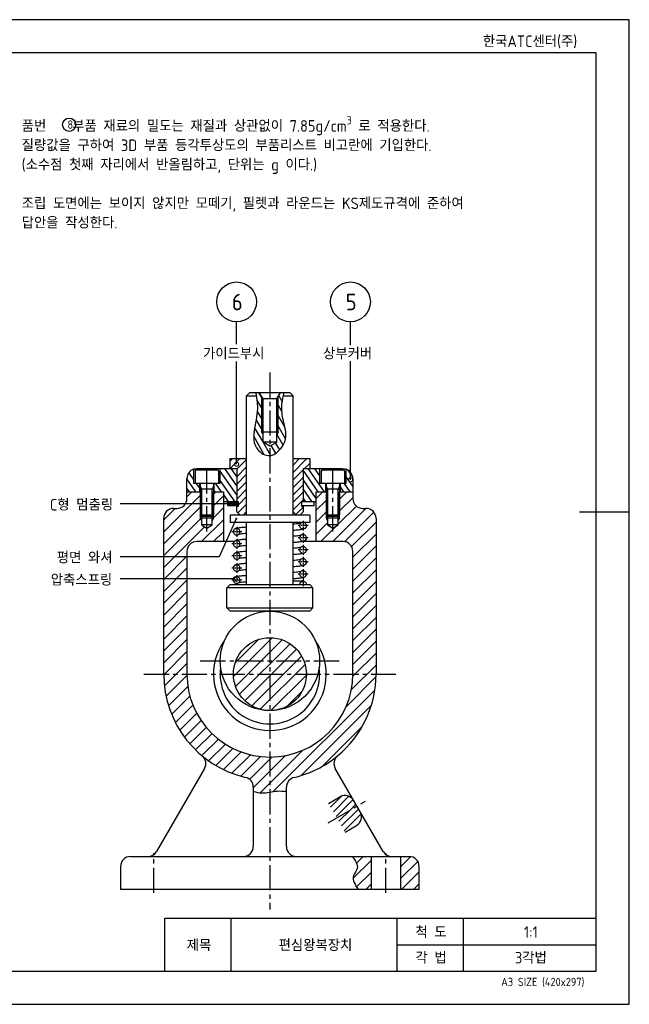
# Model space of a CAD drawing. Header units: millimetres. Extents: x 0 to 420, y 0 to 297.
# Tile 7 of 7: x 236 to 420, y 0 to 297. Entities that reach past the tile are written whole.
import ezdxf
from ezdxf.enums import TextEntityAlignment as Align

# ---------------------------------------------------------------- set-up
doc = ezdxf.new("R2010")
doc.units = ezdxf.units.MM
doc.header["$LTSCALE"] = 0.4
doc.linetypes.add('CENTER2', pattern=[28.575, 19.05, -3.175, 3.175, -3.175])
for name, color, linetype in [('가는선', 1, 'Continuous'), ('문자', 2, 'Continuous'), ('외형선', 3, 'Continuous'), ('윤곽선', 5, 'Continuous'), ('중심선', 1, 'CENTER2')]:
    doc.layers.add(name, color=color, linetype=linetype)
doc.styles.get("Standard").update_dxf_attribs({"font": 'isocp.shx', "bigfont": 'whgtxt.shx'})
doc.dimstyles.new('ISO-25', dxfattribs={"dimtxt": 2.5, "dimasz": 2.5, "dimexe": 1.25, "dimexo": 0.625, "dimtad": 1, "dimdec": 4, "dimtxsty": 'Standard', "dimcen": 2.5, "dimadec": 4, "dimazin": 2, "dimtfac": 1, "dimtdec": 4, "dimtmove": 0, "dimatfit": 3, "dimfxl": 1, "dimarcsym": 0})
pattern_1 = [(45, (0, -7.826), (-1.796051, 1.796051), [])]
pattern_2 = [(125, (0, -7.826), (-1.300404, -0.9105526), [])]

# ---------------------------------------------------------------- blocks, each defined once
blk = doc.blocks.new('_DotSmall')
at = {"color": 0, "linetype": 'ByBlock', "const_width": 0.5}
blk.add_lwpolyline([(-0.0625, 0, 1), (0.0625, 0, 1)], format="xyb", close=True, dxfattribs=at)
blk = doc.blocks.new('*U4')
at = {"layer": '가는선'}
h = blk.add_hatch(dxfattribs=at)
h.set_pattern_fill('ANSI31', color=256, scale=0.5, angle=75)
h.set_pattern_definition([(120, (193.9205, -7.826), (-1.374815, -0.79375), [])])
edge = h.paths.add_edge_path()
edge.add_spline(control_points=[(307.52, 183.59), (307.69, 182.78), (308.19, 179.83), (307.14, 174.72), (306.13, 168.32), (312.08, 163.84), (317.63, 170.04), (315.57, 175.78), (315.08, 180.23), (315.56, 182.72), (315.75, 183.59)], knot_values=[1.011728, 1.011728, 1.011728, 1.011728, 3.465906, 9.989186, 16.802735, 21.048379, 28.222935, 33.862955, 38.823376, 41.471101, 41.471101, 41.471101, 41.471101], degree=3, periodic=0)
edge.add_spline(control_points=[(315.75, 183.59), (315.82, 183.92), (315.9, 184.25), (315.98, 184.59)], knot_values=[41.471101, 41.471101, 41.471101, 41.471101, 42.491652, 42.491652, 42.491652, 42.491652], degree=3, periodic=0)
edge.add_line((315.98, 184.59), (314.88, 184.59))
edge.add_line((314.88, 184.59), (314.16, 183.34))
edge.add_line((314.16, 183.34), (314.16, 172.59))
edge.add_line((314.16, 172.59), (313.73, 171.84))
edge.add_line((313.73, 171.84), (313.73, 169.59))
edge.add_line((313.73, 169.59), (311.66, 168.35))
edge.add_line((311.66, 168.35), (309.59, 169.59))
edge.add_line((309.59, 169.59), (309.59, 171.84))
edge.add_line((309.59, 171.84), (309.16, 172.59))
edge.add_line((309.16, 172.59), (309.16, 183.34))
edge.add_line((309.16, 183.34), (308.44, 184.59))
edge.add_line((308.44, 184.59), (307.31, 184.59))
edge.add_spline(control_points=[(307.31, 184.59), (307.38, 184.25), (307.46, 183.92), (307.52, 183.59)], knot_values=[0, 0, 0, 0, 1.011728, 1.011728, 1.011728, 1.011728], degree=3, periodic=0)
h.paths.add_polyline_path([(314.16, 172.59), (313.73, 172.59), (313.73, 171.84)], flags=17)
h.paths.add_polyline_path([(314.16, 183.34), (313.73, 182.59), (313.73, 172.59), (314.16, 172.59)], flags=17)
h.paths.add_polyline_path([(309.59, 182.59), (309.16, 183.34), (309.16, 172.59), (309.59, 172.59)], flags=17)
h.paths.add_polyline_path([(309.59, 172.59), (309.16, 172.59), (309.59, 171.84)], flags=17)
h = blk.add_hatch(dxfattribs=at)
h.set_pattern_fill('ANSI31', color=256, scale=0.5)
h.set_pattern_definition([(45, (0, -7.826), (-1.122532, 1.122532), [])])
h.paths.add_polyline_path([(304.66, 164.59), (299.66, 164.59), (299.66, 161.59), (301.66, 161.59), (301.66, 151.59), (302.16, 151.59), (302.16, 150.24), (301.66, 150.24), (301.66, 148.59), (302.66, 147.59), (303.66, 147.59), (304.66, 148.59)])
h.paths.add_polyline_path([(321.66, 161.59), (323.66, 161.59), (323.66, 164.59), (318.66, 164.59), (318.66, 148.59), (319.66, 147.59), (320.66, 147.59), (321.66, 148.59), (321.66, 150.24), (321.16, 150.24), (321.16, 151.59), (321.66, 151.59)])
h = blk.add_hatch(dxfattribs=at)
h.set_pattern_fill('ANSI31', color=256, scale=0.5, angle=80)
h.set_pattern_definition(pattern_2)
h.paths.add_polyline_path([(301.66, 161.59), (296.66, 161.59), (296.66, 157.19), (294.91, 157.19), (294.91, 154.59), (297.66, 154.59), (297.66, 151.59), (298.66, 151.59), (301.66, 151.59)])
edge = h.paths.add_edge_path()
edge.add_line((290.41, 157.19), (288.66, 157.19))
edge.add_line((288.66, 157.19), (288.66, 161.42))
edge.add_arc((289.66, 158.59), 3, 109.4712, 180)
edge.add_line((286.66, 158.59), (286.66, 154.59))
edge.add_line((286.66, 154.59), (290.41, 154.59))
edge.add_line((290.41, 154.59), (290.41, 157.19))
h = blk.add_hatch(dxfattribs=at)
h.set_pattern_fill('ANSI31', color=256, scale=0.5, angle=80)
h.set_pattern_definition(pattern_2)
h.paths.add_polyline_path([(328.41, 157.19), (326.66, 157.19), (326.66, 161.59), (321.66, 161.59), (321.66, 151.59), (324.66, 151.59), (325.66, 151.59), (325.66, 154.59), (328.41, 154.59)])
edge = h.paths.add_edge_path()
edge.add_spline(control_points=[(334.66, 161.42), (334.66, 161.42), (334.66, 161.42), (334.63, 161.42), (334.5, 161.47), (334.09, 161.55), (333.81, 161.59), (333.48, 161.59)], knot_values=[-1.155766, -1.155766, -1.155766, -1.155766, -1.138899, -1.138899, -0.985241, -0.985241, -0.832048, -0.832048, -0.832048, -0.832048], degree=3, periodic=0)
edge.add_line((334.66, 161.42), (334.66, 157.19))
edge.add_line((334.66, 157.19), (332.91, 157.19))
edge.add_line((332.91, 157.19), (332.91, 154.59))
edge.add_line((332.91, 154.59), (336.66, 154.59))
edge.add_line((336.66, 154.59), (336.66, 158.59))
edge.add_arc((333.66, 158.59), 3, 360, 430.5236)
h = blk.add_hatch(dxfattribs=at)
h.set_pattern_fill('ANSI31', color=256, scale=0.8)
h.set_pattern_definition(pattern_1)
edge = h.paths.add_edge_path()
edge.add_spline(control_points=[(306.66, 64.16), (307.5, 64.02), (309.96, 63.44), (313.25, 64.55), (315.75, 64.31), (316.66, 64.16)], knot_values=[5.769334, 5.769334, 5.769334, 5.769334, 8.28037, 13.041276, 15.803984, 15.803984, 15.803984, 15.803984], degree=3, periodic=0)
edge.add_line((316.66, 64.16), (316.66, 65.51))
edge.add_arc((319.66, 65.51), 3, 103.213, 180, ccw=False)
edge.add_arc((311.66, 99.59), 32, 283.213, 309.5568)
edge.add_arc((311.66, 99.59), 32, 309.5568, 360)
edge.add_line((343.66, 99.59), (343.66, 146.59))
edge.add_arc((340.66, 146.59), 3, 0, 90)
edge.add_line((340.66, 149.59), (339.66, 149.59))
edge.add_arc((339.66, 152.59), 3, 180, 270, ccw=False)
edge.add_line((336.66, 152.59), (336.66, 154.59))
edge.add_line((336.66, 154.59), (332.66, 154.59))
edge.add_line((332.66, 154.59), (332.66, 147.62))
edge.add_line((332.66, 147.62), (332.66, 146.59))
edge.add_line((332.66, 146.59), (332.28, 145.93))
edge.add_line((332.28, 145.93), (332.28, 144.59))
edge.add_line((332.28, 144.59), (330.66, 143.65))
edge.add_line((330.66, 143.65), (329.04, 144.59))
edge.add_line((329.04, 144.59), (329.04, 145.93))
edge.add_line((329.04, 145.93), (328.66, 146.59))
edge.add_line((328.66, 146.59), (328.66, 154.59))
edge.add_line((328.66, 154.59), (325.66, 154.59))
edge.add_line((325.66, 154.59), (325.66, 139.59))
edge.add_line((325.66, 139.59), (333.66, 139.59))
edge.add_arc((333.66, 136.59), 3, 0, 90, ccw=False)
edge.add_line((336.66, 136.59), (336.66, 99.59))
edge.add_arc((311.66, 99.59), 25, 180, 360, ccw=False)
edge.add_line((286.66, 99.59), (286.66, 136.59))
edge.add_arc((289.66, 136.59), 3, 90, 180, ccw=False)
edge.add_line((289.66, 139.59), (297.66, 139.59))
edge.add_line((297.66, 139.59), (297.66, 154.59))
edge.add_line((297.66, 154.59), (294.66, 154.59))
edge.add_line((294.66, 154.59), (294.66, 147.62))
edge.add_line((294.66, 147.62), (294.66, 146.59))
edge.add_line((294.66, 146.59), (294.28, 145.93))
edge.add_line((294.28, 145.93), (294.28, 144.59))
edge.add_line((294.28, 144.59), (292.66, 143.65))
edge.add_line((292.66, 143.65), (291.04, 144.59))
edge.add_line((291.04, 144.59), (291.04, 145.93))
edge.add_line((291.04, 145.93), (290.66, 146.59))
edge.add_line((290.66, 146.59), (290.66, 154.59))
edge.add_line((290.66, 154.59), (286.66, 154.59))
edge.add_line((286.66, 154.59), (286.66, 152.59))
edge.add_arc((283.66, 152.59), 3, 270, 360, ccw=False)
edge.add_line((283.66, 149.59), (282.66, 149.59))
edge.add_arc((282.66, 146.59), 3, 90, 180)
edge.add_line((279.66, 146.59), (279.66, 99.59))
edge.add_arc((311.66, 99.59), 32, 180, 256.787)
edge.add_arc((303.66, 65.51), 3, 0, 76.787, ccw=False)
edge.add_line((306.66, 65.51), (306.66, 64.16))
h.paths.add_polyline_path([(291.04, 147.24), (290.66, 147.62), (290.66, 146.59), (291.04, 146.59)], flags=17)
h.paths.add_polyline_path([(291.04, 146.59), (290.66, 146.59), (291.04, 145.93)], flags=17)
h.paths.add_polyline_path([(294.66, 146.59), (294.28, 146.59), (294.28, 145.93)], flags=17)
h.paths.add_polyline_path([(294.66, 147.62), (294.28, 147.24), (294.28, 146.59), (294.66, 146.59)], flags=17)
h.paths.add_polyline_path([(329.04, 146.59), (328.66, 146.59), (329.04, 145.93)], flags=17)
h.paths.add_polyline_path([(329.04, 147.24), (328.66, 147.62), (328.66, 146.59), (329.04, 146.59)], flags=17)
h.paths.add_polyline_path([(332.66, 146.59), (332.28, 146.59), (332.28, 145.93)], flags=17)
h.paths.add_polyline_path([(332.66, 147.62), (332.28, 147.24), (332.28, 146.59), (332.66, 146.59)], flags=17)
h = blk.add_hatch(dxfattribs=at)
h.set_pattern_fill('ANSI31', color=256, scale=0.1)
h.paths.add_polyline_path([(302.16, 151.59), (298.96, 151.59), (298.96, 150.97), (299.87, 150.97, -1), (300.18, 150.97, -1), (299.87, 150.97), (298.96, 150.97), (298.96, 150.39), (302.16, 150.39)])
h = blk.add_hatch(dxfattribs=at)
h.set_pattern_fill('ANSI31', color=256, scale=0.8)
h.set_pattern_definition(pattern_1)
h.paths.add_polyline_path([(322.66, 99.59, 1), (300.66, 99.59, 1)])
h = blk.add_hatch(dxfattribs=at)
h.set_pattern_fill('ANSI31', color=256, scale=0.8)
h.set_pattern_definition(pattern_1)
edge = h.paths.add_edge_path()
edge.add_line((342.16, 44.59), (336.57, 44.59))
edge.add_spline(control_points=[(336.57, 44.59), (337.42, 43.36), (338.8, 41.38), (335.99, 38.23), (337.37, 36.02), (338.27, 34.59)], knot_values=[0, 0, 0, 0, 3.878891, 6.305982, 10.72053, 10.72053, 10.72053, 10.72053], degree=3, periodic=0)
edge.add_line((338.27, 34.59), (342.16, 34.59))
edge.add_line((342.16, 34.59), (342.16, 44.59))
h.paths.add_polyline_path([(356.66, 41.59, 0.414214), (353.66, 44.59), (351.16, 44.59), (351.16, 34.59), (356.66, 34.59)])
for p, q in [((301.64, 199.12), (301.64, 205.88)), ((335.95, 198.83), (335.95, 205.88)), ((301.64, 162.92), (301.64, 193.86)), ((335.95, 158.22), (335.95, 193.99)), ((300.02, 150.97), (266.51, 150.97)), ((301.23, 128.31), (266.51, 128.31))]:
    blk.add_line(p, q)
blk.add_circle((251.17, 265.32), 2)
at = {"layer": 'Defpoints'}
blk.add_lwpolyline([(0, 0), (420, 0), (420, 297), (0, 297)], close=True, dxfattribs=at)
at = {"layer": '가는선'}
for p, q in [((309.16, 183.34), (309.16, 172.59)), ((314.16, 172.59), (314.16, 183.34)), ((309.16, 172.59), (309.59, 171.84)), ((314.16, 172.59), (313.73, 171.84)), ((290.66, 156.16), (291.08, 155.44)), ((290.66, 154.59), (290.66, 146.59)), ((291.08, 155.44), (291.08, 147.2)), ((294.66, 156.16), (294.24, 155.44)), ((294.24, 147.2), (294.24, 155.44)), ((294.66, 146.59), (294.66, 154.59)), ((328.66, 156.16), (329.08, 155.44)), ((328.66, 154.59), (328.66, 146.59)), ((329.08, 155.44), (329.08, 147.2)), ((332.66, 156.16), (332.24, 155.44)), ((332.24, 147.2), (332.24, 155.44)), ((332.66, 146.59), (332.66, 154.59)), ((290.66, 146.59), (291.04, 145.93)), ((294.66, 146.59), (294.28, 145.93)), ((328.66, 146.59), (329.04, 145.93)), ((332.66, 146.59), (332.28, 145.93)), ((329.32, 60.62), (332.79, 62.62)), ((334.32, 51.96), (337.79, 53.96)), ((300, 10), (300, 26)), ((350, 10), (350, 26)), ((370, 10), (370, 26)), ((350, 17.99), (410, 17.99))]:
    blk.add_line(p, q, dxfattribs=at)
at = {"layer": '가는선', "linetype": 'Continuous'}
for p, q in [((329.98, 59.48), (333.38, 62.88)), ((330.8, 58.06), (335.51, 62.76)), ((331.62, 56.63), (336.74, 61.75)), ((335.85, 58.61), (337.57, 60.34)), ((332.45, 55.21), (335.85, 58.61)), ((333.27, 53.79), (338.39, 58.91)), ((334.09, 52.36), (339.16, 57.43)), ((338.33, 54.36), (338.49, 54.52))]:
    blk.add_line(p, q, dxfattribs=at)
at = {"layer": '가는선'}
for centre, start, end in [((334.29, 60.02), 30, 120), ((336.29, 56.56), 300, 30)]:
    blk.add_arc(centre, 3, start, end, dxfattribs=at)
for points in [[(307.31, 184.59), (307.88, 181.17), (307.19, 174.68), (307.6, 167.88), (311.13, 165.52), (316.35, 170.43), (315.72, 176.04), (315.31, 180.98), (315.98, 184.59)], [(336.57, 44.59), (337.97, 40.97), (336.91, 38.79), (338.27, 34.59)]]:
    blk.add_spline(points, degree=3, dxfattribs=at)
blk.add_open_spline([(306.66, 64.16), (307.5, 64.02), (309.96, 63.44), (313.25, 64.55), (315.75, 64.31), (316.66, 64.16)], degree=3, knots=[5.769334, 5.769334, 5.769334, 5.769334, 8.28037, 13.041276, 15.803984, 15.803984, 15.803984, 15.803984], dxfattribs=at)
at = {"layer": '외형선'}
for p, q in [((305.66, 184.59), (304.66, 183.59)), ((305.66, 184.59), (317.66, 184.59)), ((309.59, 182.59), (308.44, 184.59)), ((313.73, 182.59), (314.88, 184.59)), ((317.66, 184.59), (318.66, 183.59)), ((304.66, 147.59), (304.66, 183.59)), ((304.66, 183.59), (307.52, 183.59)), ((313.73, 182.59), (309.59, 182.59)), ((309.59, 169.59), (309.59, 182.59)), ((313.73, 169.59), (313.73, 182.59)), ((315.75, 183.59), (318.66, 183.59)), ((318.66, 147.59), (318.66, 183.59)), ((314.16, 172.59), (309.16, 172.59)), ((313.73, 169.59), (309.59, 169.59)), ((311.66, 168.35), (309.59, 169.59)), ((311.66, 168.35), (313.73, 169.59)), ((299.66, 164.59), (304.66, 164.59)), ((299.66, 161.59), (299.66, 164.59)), ((318.66, 164.59), (323.66, 164.59)), ((323.66, 164.59), (323.66, 161.59)), ((288.66, 161.42), (288.66, 157.19)), ((289.16, 160.79), (289.16, 157.19)), ((289.56, 161.19), (295.76, 161.19)), ((289.85, 161.59), (301.66, 161.59)), ((296.16, 160.79), (296.16, 157.19)), ((296.66, 157.19), (296.66, 161.59)), ((301.66, 161.59), (301.66, 151.59)), ((321.66, 161.59), (333.48, 161.59)), ((321.66, 161.59), (321.66, 151.59)), ((326.66, 161.59), (326.66, 157.19)), ((327.16, 160.79), (327.16, 157.19)), ((327.56, 161.19), (333.76, 161.19)), ((334.16, 160.79), (334.16, 157.19)), ((334.66, 157.19), (334.66, 161.42)), ((286.66, 152.59), (286.66, 158.59)), ((336.66, 158.59), (336.66, 152.59)), ((286.66, 154.59), (290.66, 154.59)), ((288.66, 157.19), (296.66, 157.19)), ((290.41, 157.19), (290.41, 154.59)), ((290.66, 157.19), (290.66, 147.62)), ((290.66, 155.44), (294.66, 155.44)), ((294.66, 157.19), (294.66, 147.62)), ((294.66, 154.59), (297.66, 154.59)), ((294.91, 154.59), (294.91, 157.19)), ((297.66, 154.59), (297.66, 139.59)), ((325.66, 154.59), (328.66, 154.59)), ((325.66, 139.59), (325.66, 154.59)), ((326.66, 157.19), (334.66, 157.19)), ((328.41, 157.19), (328.41, 154.59)), ((328.66, 157.19), (328.66, 147.62)), ((328.66, 155.44), (332.66, 155.44)), ((332.66, 157.19), (332.66, 147.62)), ((332.66, 154.59), (336.66, 154.59)), ((332.91, 154.59), (332.91, 157.19)), ((302.16, 151.59), (297.66, 151.59)), ((298.96, 150.39), (298.96, 151.59)), ((302.16, 150.24), (302.16, 151.59)), ((321.16, 151.59), (321.16, 150.24)), ((325.66, 151.59), (321.16, 151.59)), ((325.05, 150.39), (325.05, 151.59)), ((282.66, 149.59), (283.66, 149.59)), ((302.16, 150.39), (298.96, 150.39)), ((301.66, 150.24), (302.16, 150.24)), ((301.66, 148.59), (301.66, 150.24)), ((302.66, 147.59), (301.66, 148.59)), ((304.66, 148.59), (303.66, 147.59)), ((319.66, 147.59), (318.66, 148.59)), ((321.66, 148.59), (320.66, 147.59)), ((325.05, 150.39), (321.16, 150.39)), ((321.16, 150.24), (321.66, 150.24)), ((321.66, 150.24), (321.66, 148.59)), ((339.66, 149.59), (340.66, 149.59)), ((420, 148.5), (405, 148.5)), ((279.66, 99.59), (279.66, 146.59)), ((290.66, 147.62), (294.66, 147.62)), ((291.09, 147.19), (290.66, 147.62)), ((294.66, 146.59), (290.66, 146.59)), ((291.04, 147.24), (291.04, 144.59)), ((294.23, 147.19), (291.09, 147.19)), ((294.23, 147.19), (294.66, 147.62)), ((294.28, 144.59), (294.28, 147.24)), ((323.66, 147.59), (299.66, 147.59)), ((299.66, 147.59), (299.66, 145.29)), ((323.66, 147.59), (323.66, 145.29)), ((328.66, 147.62), (332.66, 147.62)), ((329.09, 147.19), (328.66, 147.62)), ((332.66, 146.59), (328.66, 146.59)), ((329.04, 147.24), (329.04, 144.59)), ((332.23, 147.19), (329.09, 147.19)), ((332.23, 147.19), (332.66, 147.62)), ((332.28, 144.59), (332.28, 147.24)), ((343.66, 146.59), (343.66, 99.59)), ((291.04, 144.59), (292.66, 143.65)), ((294.28, 144.59), (291.04, 144.59)), ((292.66, 143.65), (294.28, 144.59)), ((323.66, 145.29), (299.66, 145.29)), ((304.66, 126.59), (304.66, 145.29)), ((318.66, 126.59), (318.66, 145.29)), ((329.04, 144.59), (330.66, 143.65)), ((332.28, 144.59), (329.04, 144.59)), ((330.66, 143.65), (332.28, 144.59)), ((300.92, 139.59), (289.66, 139.59)), ((333.66, 139.59), (321.48, 139.59)), ((286.66, 136.59), (286.66, 99.59)), ((336.66, 99.59), (336.66, 136.59)), ((299.66, 126.59), (298.66, 125.59)), ((324.66, 125.59), (298.66, 125.59)), ((298.66, 119.59), (298.66, 125.59)), ((299.66, 126.59), (323.66, 126.59)), ((321.66, 127.59), (318.66, 127.59)), ((323.66, 126.59), (324.66, 125.59)), ((324.66, 119.59), (324.66, 125.59)), ((298.66, 119.59), (324.66, 119.59)), ((299.66, 118.59), (298.66, 119.59)), ((323.66, 118.59), (324.66, 119.59)), ((323.66, 118.59), (299.66, 118.59)), ((291.97, 71.1), (277.53, 46.09)), ((345.8, 46.09), (331.35, 71.1)), ((306.66, 65.51), (306.66, 47.59)), ((316.66, 47.59), (316.66, 65.51)), ((269.66, 44.59), (353.66, 44.59)), ((342.16, 44.59), (342.16, 34.59)), ((351.16, 34.59), (351.16, 44.59)), ((266.66, 41.59), (266.66, 34.59)), ((356.66, 34.59), (356.66, 41.59)), ((356.66, 34.59), (266.66, 34.59))]:
    blk.add_line(p, q, dxfattribs=at)
for centre, radius in [((301.64, 211.88), 6), ((335.95, 211.88), 6), ((311.66, 103.59), 15), ((311.66, 99.59), 11)]:
    blk.add_circle(centre, radius, dxfattribs=at)
for centre, radius, start, end in [((289.66, 158.59), 3, 109.4712, 180), ((289.56, 160.79), 0.4, 90, 180), ((295.76, 160.79), 0.4, 0, 90), ((327.56, 160.79), 0.4, 90, 180), ((333.76, 160.79), 0.4, 0, 90), ((333.66, 158.59), 3, 0, 70.5288), ((283.66, 152.59), 3, 270, 0), ((339.66, 152.59), 3, 180, 270), ((282.66, 146.59), 3, 90, 180), ((340.66, 146.59), 3, 0, 90), ((289.66, 136.59), 3, 90, 180), ((333.66, 136.59), 3, 0, 90), ((311.66, 99.59), 17, 143.9681, 36.0319), ((311.66, 99.59), 15, 172.3377, 7.6623), ((311.66, 99.59), 32, 180, 256.787), ((311.66, 99.59), 25, 180, 0), ((311.66, 99.59), 32, 309.5568, 0), ((289.37, 72.6), 3, 330, 50.4432), ((311.66, 99.59), 32, 283.213, 309.5568), ((333.95, 72.6), 3, 129.5568, 210), ((303.66, 65.51), 3, 0, 76.787), ((319.66, 65.51), 3, 103.213, 180), ((303.66, 47.59), 3, 270, 0), ((319.66, 47.59), 3, 180, 270), ((269.66, 41.59), 3, 90, 180), ((274.93, 47.59), 3, 270, 330), ((348.39, 47.59), 3, 210, 270), ((353.66, 41.59), 3, 0, 90)]:
    blk.add_arc(centre, radius, start, end, dxfattribs=at)
for points, knots in [([(288.66, 161.42), (288.66, 161.42), (288.73, 161.44), (289.02, 161.51), (289.27, 161.56), (289.67, 161.58), (289.76, 161.59), (289.85, 161.59)], [-0.8320481, -0.8320481, -0.8320481, -0.8320481, -0.7138715, -0.7138715, -0.5647299, -0.5647299, -0.5270756, -0.5270756, -0.5270756, -0.5270756]), ([(333.48, 161.59), (333.81, 161.59), (334.09, 161.55), (334.5, 161.47), (334.63, 161.42), (334.66, 161.42), (334.66, 161.42), (334.66, 161.42)], [-1.155766, -1.155766, -1.155766, -1.155766, -1.0025735, -1.0025735, -0.8489156, -0.8489156, -0.8320481, -0.8320481, -0.8320481, -0.8320481]), ([(300.66, 142.55), (300.66, 142.56), (300.66, 142.58), (300.66, 142.63), (300.67, 142.66), (300.69, 142.81), (300.73, 142.92), (300.83, 143.12), (300.9, 143.21), (301.03, 143.35), (301.1, 143.41), (301.24, 143.49), (301.31, 143.53), (301.48, 143.6), (301.58, 143.63), (301.99, 143.73), (302.36, 143.79), (303.22, 143.89), (303.65, 143.93), (304.31, 143.99), (304.48, 144), (304.66, 144.01)], [0, 0, 0, 0, 0.0043458, 0.0043458, 0.0173965, 0.0173965, 0.0569143, 0.0569143, 0.0995714, 0.0995714, 0.1424754, 0.1424754, 0.1945249, 0.1945249, 0.2911574, 0.2911574, 0.5818943, 0.5818943, 0.7985764, 0.7985764, 0.8733184, 0.8733184, 0.8733184, 0.8733184]), ([(300.66, 142.55), (300.66, 142.56), (300.66, 142.57), (300.67, 142.71), (300.7, 142.84), (300.8, 143.08), (300.88, 143.19), (301.07, 143.37), (301.18, 143.44), (301.42, 143.53), (301.55, 143.55), (301.81, 143.55), (301.94, 143.52), (302.18, 143.42), (302.29, 143.34), (302.47, 143.16), (302.54, 143.05), (302.64, 142.8), (302.66, 142.67), (302.66, 142.41), (302.63, 142.29), (302.53, 142.05), (302.46, 141.94), (302.37, 141.84), (302.32, 141.79), (302.26, 141.75), (302.13, 141.67), (302.07, 141.63), (301.88, 141.57), (301.75, 141.55), (301.49, 141.56), (301.36, 141.59), (301.12, 141.7), (301.02, 141.78), (300.84, 141.97), (300.77, 142.08), (300.68, 142.31), (300.66, 142.43), (300.66, 142.55)], [-0.3939277, -0.3939277, -0.3939277, -0.3939277, -0.3906445, -0.3906445, -0.35158, -0.35158, -0.3125156, -0.3125156, -0.2734511, -0.2734511, -0.2343867, -0.2343867, -0.1953222, -0.1953222, -0.1562578, -0.1562578, -0.1171933, -0.1171933, -0.0781289, -0.0781289, -0.0390644, -0.0390644, 0, 0, 0, 0.022118, 0.022118, 0.0442359, 0.0442359, 0.0833004, 0.0833004, 0.1223648, 0.1223648, 0.1614293, 0.1614293, 0.2004937, 0.2004937, 0.2362749, 0.2362749, 0.2362749, 0.2362749]), ([(318.66, 144.92), (318.68, 144.92), (318.69, 144.92), (319.43, 144.98), (320.05, 145.04), (320.7, 145.13), (320.88, 145.15), (321.03, 145.18), (321.06, 145.19), (321.09, 145.19)], [2.4200017, 2.4200017, 2.4200017, 2.4200017, 2.4262593, 2.4262593, 2.740365, 2.740365, 2.8891447, 2.8891447, 2.9282975, 2.9282975, 2.9282975, 2.9282975]), ([(322.66, 144.38), (322.66, 144.36), (322.66, 144.35), (322.66, 144.3), (322.66, 144.26), (322.63, 144.11), (322.6, 144), (322.5, 143.8), (322.43, 143.71), (322.29, 143.57), (322.22, 143.52), (322.08, 143.43), (322.01, 143.4), (321.84, 143.33), (321.74, 143.3), (321.33, 143.2), (320.96, 143.14), (320.1, 143.04), (319.67, 143), (319.02, 142.94), (318.84, 142.93), (318.66, 142.91)], [0, 0, 0, 0, 0.0043458, 0.0043458, 0.0173965, 0.0173965, 0.0569143, 0.0569143, 0.0995714, 0.0995714, 0.1424754, 0.1424754, 0.1945249, 0.1945249, 0.2911574, 0.2911574, 0.5818943, 0.5818943, 0.7985764, 0.7985764, 0.8733184, 0.8733184, 0.8733184, 0.8733184]), ([(322.66, 144.38), (322.66, 144.37), (322.66, 144.37), (322.66, 144.24), (322.63, 144.11), (322.53, 143.87), (322.46, 143.76), (322.37, 143.67), (322.32, 143.62), (322.26, 143.57), (322.13, 143.49), (322.07, 143.46), (321.88, 143.39), (321.75, 143.37), (321.49, 143.38), (321.36, 143.41), (321.12, 143.52), (321.02, 143.6), (320.84, 143.79), (320.77, 143.9), (320.68, 144.15), (320.66, 144.28), (320.67, 144.54), (320.7, 144.67), (320.8, 144.9), (320.88, 145.01), (321.06, 145.18), (321.15, 145.24), (321.25, 145.29)], [-0.0787851, -0.0787851, -0.0787851, -0.0787851, -0.0781289, -0.0781289, -0.0390644, -0.0390644, 0, 0, 0, 0.022118, 0.022118, 0.0442359, 0.0442359, 0.0833004, 0.0833004, 0.1223648, 0.1223648, 0.1614293, 0.1614293, 0.2004937, 0.2004937, 0.2395582, 0.2395582, 0.2786226, 0.2786226, 0.317687, 0.317687, 0.3515001, 0.3515001, 0.3515001, 0.3515001]), ([(322.07, 145.29), (322.19, 145.24), (322.29, 145.16), (322.47, 144.98), (322.54, 144.87), (322.64, 144.63), (322.66, 144.5), (322.66, 144.38)], [-0.1940134, -0.1940134, -0.1940134, -0.1940134, -0.1562578, -0.1562578, -0.1171933, -0.1171933, -0.0787851, -0.0787851, -0.0787851, -0.0787851]), ([(300.66, 138.9), (300.66, 138.92), (300.66, 138.93), (300.66, 138.98), (300.67, 139.02), (300.69, 139.17), (300.73, 139.28), (300.83, 139.48), (300.9, 139.57), (301.03, 139.71), (301.1, 139.76), (301.24, 139.85), (301.31, 139.88), (301.48, 139.95), (301.58, 139.98), (301.99, 140.08), (302.36, 140.14), (303.22, 140.24), (303.65, 140.28), (304.31, 140.34), (304.48, 140.35), (304.66, 140.37)], [0, 0, 0, 0, 0.0043458, 0.0043458, 0.0173965, 0.0173965, 0.0569143, 0.0569143, 0.0995714, 0.0995714, 0.1424754, 0.1424754, 0.1945249, 0.1945249, 0.2911574, 0.2911574, 0.5818943, 0.5818943, 0.7985764, 0.7985764, 0.8733184, 0.8733184, 0.8733184, 0.8733184]), ([(300.66, 138.9), (300.66, 138.91), (300.66, 138.92), (300.67, 139.07), (300.7, 139.19), (300.8, 139.43), (300.88, 139.54), (301.07, 139.72), (301.18, 139.79), (301.42, 139.88), (301.55, 139.9), (301.81, 139.9), (301.94, 139.87), (302.18, 139.77), (302.29, 139.69), (302.47, 139.51), (302.54, 139.4), (302.64, 139.16), (302.66, 139.03), (302.66, 138.77), (302.63, 138.64), (302.53, 138.4), (302.46, 138.29), (302.37, 138.2), (302.32, 138.14), (302.26, 138.1), (302.13, 138.02), (302.07, 137.99), (301.88, 137.92), (301.75, 137.9), (301.49, 137.91), (301.36, 137.94), (301.12, 138.05), (301.02, 138.13), (300.84, 138.32), (300.77, 138.43), (300.68, 138.67), (300.66, 138.78), (300.66, 138.9)], [-0.3939277, -0.3939277, -0.3939277, -0.3939277, -0.3906445, -0.3906445, -0.35158, -0.35158, -0.3125156, -0.3125156, -0.2734511, -0.2734511, -0.2343867, -0.2343867, -0.1953222, -0.1953222, -0.1562578, -0.1562578, -0.1171933, -0.1171933, -0.0781289, -0.0781289, -0.0390644, -0.0390644, 0, 0, 0, 0.022118, 0.022118, 0.0442359, 0.0442359, 0.0833004, 0.0833004, 0.1223648, 0.1223648, 0.1614293, 0.1614293, 0.2004937, 0.2004937, 0.2362749, 0.2362749, 0.2362749, 0.2362749]), ([(304.66, 142.01), (304.65, 142.01), (304.63, 142.01), (303.89, 141.95), (303.27, 141.89), (302.62, 141.8), (302.45, 141.77), (302.29, 141.74), (302.26, 141.74), (302.23, 141.73)], [2.4200017, 2.4200017, 2.4200017, 2.4200017, 2.4262593, 2.4262593, 2.740365, 2.740365, 2.8891447, 2.8891447, 2.9282975, 2.9282975, 2.9282975, 2.9282975]), ([(318.66, 141.27), (318.68, 141.27), (318.69, 141.27), (319.43, 141.33), (320.05, 141.39), (320.7, 141.48), (320.88, 141.5), (321.03, 141.53), (321.06, 141.54), (321.09, 141.55)], [2.4200017, 2.4200017, 2.4200017, 2.4200017, 2.4262593, 2.4262593, 2.740365, 2.740365, 2.8891447, 2.8891447, 2.9282975, 2.9282975, 2.9282975, 2.9282975]), ([(322.66, 140.73), (322.66, 140.71), (322.66, 140.7), (322.66, 140.65), (322.66, 140.61), (322.63, 140.46), (322.6, 140.35), (322.5, 140.15), (322.43, 140.06), (322.29, 139.92), (322.22, 139.87), (322.08, 139.78), (322.01, 139.75), (321.84, 139.68), (321.74, 139.65), (321.33, 139.55), (320.96, 139.49), (320.1, 139.39), (319.67, 139.35), (319.02, 139.29), (318.84, 139.28), (318.66, 139.26)], [0, 0, 0, 0, 0.0043458, 0.0043458, 0.0173965, 0.0173965, 0.0569143, 0.0569143, 0.0995714, 0.0995714, 0.1424754, 0.1424754, 0.1945249, 0.1945249, 0.2911574, 0.2911574, 0.5818943, 0.5818943, 0.7985764, 0.7985764, 0.8733184, 0.8733184, 0.8733184, 0.8733184]), ([(322.66, 140.73), (322.66, 140.66), (322.66, 140.6), (322.62, 140.4), (322.57, 140.28), (322.42, 140.07), (322.33, 139.97), (322.11, 139.83), (321.99, 139.77), (321.74, 139.72), (321.61, 139.72), (321.35, 139.77), (321.23, 139.82), (321.01, 139.96), (320.92, 140.05), (320.77, 140.26), (320.71, 140.38), (320.69, 140.51), (320.67, 140.58), (320.66, 140.65), (320.66, 140.8), (320.67, 140.88), (320.71, 141.07), (320.77, 141.19), (320.92, 141.41), (321.01, 141.5), (321.23, 141.64), (321.35, 141.69), (321.61, 141.73), (321.74, 141.73), (322, 141.68), (322.12, 141.63), (322.33, 141.48), (322.42, 141.39), (322.57, 141.17), (322.62, 141.05), (322.66, 140.86), (322.66, 140.79), (322.66, 140.73)], [-0.2931357, -0.2931357, -0.2931357, -0.2931357, -0.2734511, -0.2734511, -0.2343867, -0.2343867, -0.1953222, -0.1953222, -0.1562578, -0.1562578, -0.1171933, -0.1171933, -0.0781289, -0.0781289, -0.0390644, -0.0390644, 0, 0, 0, 0.022118, 0.022118, 0.0442359, 0.0442359, 0.0833004, 0.0833004, 0.1223648, 0.1223648, 0.1614293, 0.1614293, 0.2004937, 0.2004937, 0.2395582, 0.2395582, 0.2786226, 0.2786226, 0.317687, 0.317687, 0.3370669, 0.3370669, 0.3370669, 0.3370669]), ([(300.66, 135.25), (300.66, 135.27), (300.66, 135.28), (300.66, 135.33), (300.67, 135.37), (300.69, 135.52), (300.73, 135.63), (300.83, 135.83), (300.9, 135.92), (301.03, 136.06), (301.1, 136.11), (301.24, 136.2), (301.31, 136.23), (301.48, 136.3), (301.58, 136.33), (301.99, 136.43), (302.36, 136.49), (303.22, 136.59), (303.65, 136.63), (304.31, 136.69), (304.48, 136.7), (304.66, 136.72)], [0, 0, 0, 0, 0.0043458, 0.0043458, 0.0173965, 0.0173965, 0.0569143, 0.0569143, 0.0995714, 0.0995714, 0.1424754, 0.1424754, 0.1945249, 0.1945249, 0.2911574, 0.2911574, 0.5818943, 0.5818943, 0.7985764, 0.7985764, 0.8733184, 0.8733184, 0.8733184, 0.8733184]), ([(304.66, 138.36), (304.65, 138.36), (304.63, 138.36), (303.89, 138.3), (303.27, 138.24), (302.62, 138.15), (302.45, 138.13), (302.29, 138.1), (302.26, 138.09), (302.23, 138.08)], [2.4200017, 2.4200017, 2.4200017, 2.4200017, 2.4262593, 2.4262593, 2.740365, 2.740365, 2.8891447, 2.8891447, 2.9282975, 2.9282975, 2.9282975, 2.9282975]), ([(318.66, 137.62), (318.68, 137.62), (318.69, 137.62), (319.43, 137.68), (320.05, 137.74), (320.7, 137.83), (320.88, 137.86), (321.03, 137.89), (321.06, 137.89), (321.09, 137.9)], [2.4200017, 2.4200017, 2.4200017, 2.4200017, 2.4262593, 2.4262593, 2.740365, 2.740365, 2.8891447, 2.8891447, 2.9282975, 2.9282975, 2.9282975, 2.9282975]), ([(322.66, 137.08), (322.66, 136.95), (322.64, 136.82), (322.55, 136.59), (322.49, 136.5), (322.35, 136.33), (322.28, 136.27), (322.14, 136.17), (322.08, 136.14), (321.93, 136.06), (321.85, 136.03), (321.54, 135.94), (321.3, 135.9), (320.65, 135.8), (320.23, 135.76), (319.41, 135.68), (319.05, 135.65), (318.66, 135.61)], [0, 0, 0, 0, 0.0440229, 0.0440229, 0.0863404, 0.0863404, 0.128843, 0.128843, 0.1761265, 0.1761265, 0.2515343, 0.2515343, 0.4706772, 0.4706772, 0.7127039, 0.7127039, 0.8728928, 0.8728928, 0.8728928, 0.8728928]), ([(322.66, 137.08), (322.66, 137.08), (322.66, 137.07), (322.66, 136.94), (322.63, 136.81), (322.53, 136.57), (322.46, 136.46), (322.37, 136.37), (322.32, 136.32), (322.26, 136.27), (322.13, 136.19), (322.07, 136.16), (321.88, 136.09), (321.75, 136.07), (321.49, 136.09), (321.36, 136.12), (321.12, 136.23), (321.02, 136.3), (320.84, 136.49), (320.77, 136.61), (320.68, 136.85), (320.66, 136.98), (320.67, 137.24), (320.7, 137.37), (320.8, 137.61), (320.88, 137.71), (321.07, 137.89), (321.18, 137.96), (321.42, 138.06), (321.55, 138.08), (321.81, 138.08), (321.94, 138.05), (322.18, 137.94), (322.29, 137.87), (322.47, 137.68), (322.54, 137.57), (322.64, 137.33), (322.66, 137.21), (322.66, 137.08)], [-0.0787851, -0.0787851, -0.0787851, -0.0787851, -0.0781289, -0.0781289, -0.0390644, -0.0390644, 0, 0, 0, 0.022118, 0.022118, 0.0442359, 0.0442359, 0.0833004, 0.0833004, 0.1223648, 0.1223648, 0.1614293, 0.1614293, 0.2004937, 0.2004937, 0.2395582, 0.2395582, 0.2786226, 0.2786226, 0.317687, 0.317687, 0.3567515, 0.3567515, 0.3958159, 0.3958159, 0.4348804, 0.4348804, 0.4739448, 0.4739448, 0.5130093, 0.5130093, 0.5514175, 0.5514175, 0.5514175, 0.5514175]), ([(300.66, 135.25), (300.66, 135.27), (300.66, 135.28), (300.67, 135.43), (300.7, 135.56), (300.81, 135.79), (300.89, 135.9), (301.08, 136.08), (301.19, 136.15), (301.43, 136.24), (301.56, 136.26), (301.82, 136.25), (301.95, 136.22), (302.19, 136.11), (302.3, 136.04), (302.48, 135.85), (302.55, 135.74), (302.64, 135.49), (302.66, 135.36), (302.66, 135.1), (302.63, 134.98), (302.53, 134.74), (302.45, 134.63), (302.27, 134.45), (302.16, 134.37), (301.91, 134.28), (301.79, 134.25), (301.52, 134.25), (301.4, 134.28), (301.16, 134.38), (301.05, 134.45), (300.95, 134.55), (300.9, 134.6), (300.86, 134.66), (300.78, 134.78), (300.74, 134.85), (300.68, 135.03), (300.66, 135.14), (300.66, 135.25)], [-0.5515, -0.5515, -0.5515, -0.5515, -0.5469023, -0.5469023, -0.5078378, -0.5078378, -0.4687734, -0.4687734, -0.4297089, -0.4297089, -0.3906445, -0.3906445, -0.35158, -0.35158, -0.3125156, -0.3125156, -0.2734511, -0.2734511, -0.2343867, -0.2343867, -0.1953222, -0.1953222, -0.1562578, -0.1562578, -0.1171933, -0.1171933, -0.0781289, -0.0781289, -0.0390644, -0.0390644, 0, 0, 0, 0.022118, 0.022118, 0.0442359, 0.0442359, 0.0787026, 0.0787026, 0.0787026, 0.0787026]), ([(304.66, 134.71), (304.07, 134.67), (303.55, 134.62), (302.89, 134.54), (302.68, 134.51), (302.4, 134.47), (302.3, 134.45), (302.24, 134.43)], [2.4199003, 2.4199003, 2.4199003, 2.4199003, 2.6725627, 2.6725627, 2.823798, 2.823798, 2.9281522, 2.9281522, 2.9281522, 2.9281522]), ([(318.66, 133.97), (318.68, 133.97), (318.69, 133.97), (319.43, 134.03), (320.05, 134.09), (320.7, 134.18), (320.88, 134.21), (321.03, 134.24), (321.06, 134.24), (321.09, 134.25)], [2.4200017, 2.4200017, 2.4200017, 2.4200017, 2.4262593, 2.4262593, 2.740365, 2.740365, 2.8891447, 2.8891447, 2.9282975, 2.9282975, 2.9282975, 2.9282975]), ([(322.66, 133.43), (322.66, 133.42), (322.66, 133.42), (322.66, 133.28), (322.63, 133.15), (322.53, 132.91), (322.45, 132.8), (322.27, 132.62), (322.16, 132.55), (321.91, 132.45), (321.79, 132.43), (321.52, 132.43), (321.4, 132.46), (321.16, 132.56), (321.05, 132.63), (320.95, 132.72), (320.9, 132.77), (320.86, 132.83), (320.78, 132.96), (320.74, 133.02), (320.68, 133.22), (320.66, 133.35), (320.67, 133.61), (320.7, 133.73), (320.81, 133.97), (320.89, 134.08), (321.08, 134.25), (321.19, 134.32), (321.43, 134.41), (321.56, 134.43), (321.82, 134.42), (321.95, 134.39), (322.19, 134.29), (322.3, 134.21), (322.48, 134.02), (322.55, 133.91), (322.64, 133.68), (322.66, 133.55), (322.66, 133.43)], [-0.236356, -0.236356, -0.236356, -0.236356, -0.2343867, -0.2343867, -0.1953222, -0.1953222, -0.1562578, -0.1562578, -0.1171933, -0.1171933, -0.0781289, -0.0781289, -0.0390644, -0.0390644, 0, 0, 0, 0.022118, 0.022118, 0.0442359, 0.0442359, 0.0833004, 0.0833004, 0.1223648, 0.1223648, 0.1614293, 0.1614293, 0.2004937, 0.2004937, 0.2395582, 0.2395582, 0.2786226, 0.2786226, 0.317687, 0.317687, 0.3567515, 0.3567515, 0.3938466, 0.3938466, 0.3938466, 0.3938466]), ([(300.66, 131.6), (300.66, 131.62), (300.66, 131.63), (300.66, 131.68), (300.67, 131.72), (300.69, 131.87), (300.73, 131.98), (300.83, 132.18), (300.9, 132.27), (301.03, 132.41), (301.1, 132.46), (301.24, 132.55), (301.31, 132.58), (301.48, 132.65), (301.58, 132.68), (301.99, 132.78), (302.36, 132.84), (303.22, 132.94), (303.65, 132.98), (304.31, 133.04), (304.48, 133.05), (304.66, 133.07)], [0, 0, 0, 0, 0.0043458, 0.0043458, 0.0173965, 0.0173965, 0.0569143, 0.0569143, 0.0995714, 0.0995714, 0.1424754, 0.1424754, 0.1945249, 0.1945249, 0.2911574, 0.2911574, 0.5818943, 0.5818943, 0.7985764, 0.7985764, 0.8733184, 0.8733184, 0.8733184, 0.8733184]), ([(300.66, 131.6), (300.66, 131.69), (300.67, 131.77), (300.72, 131.97), (300.78, 132.09), (300.93, 132.3), (301.03, 132.39), (301.25, 132.53), (301.38, 132.57), (301.63, 132.61), (301.77, 132.61), (302.02, 132.55), (302.14, 132.49), (302.35, 132.34), (302.44, 132.25), (302.58, 132.03), (302.63, 131.9), (302.67, 131.65), (302.67, 131.51), (302.64, 131.39), (302.62, 131.32), (302.6, 131.25), (302.53, 131.11), (302.5, 131.05), (302.37, 130.89), (302.27, 130.8), (302.05, 130.67), (301.92, 130.63), (301.66, 130.6), (301.53, 130.6), (301.28, 130.67), (301.16, 130.73), (300.95, 130.89), (300.87, 130.98), (300.73, 131.21), (300.69, 131.33), (300.67, 131.51), (300.66, 131.56), (300.66, 131.6)], [-0.3371688, -0.3371688, -0.3371688, -0.3371688, -0.3125156, -0.3125156, -0.2734511, -0.2734511, -0.2343867, -0.2343867, -0.1953222, -0.1953222, -0.1562578, -0.1562578, -0.1171933, -0.1171933, -0.0781289, -0.0781289, -0.0390644, -0.0390644, 0, 0, 0, 0.022118, 0.022118, 0.0442359, 0.0442359, 0.0833004, 0.0833004, 0.1223648, 0.1223648, 0.1614293, 0.1614293, 0.2004937, 0.2004937, 0.2395582, 0.2395582, 0.2786226, 0.2786226, 0.2930338, 0.2930338, 0.2930338, 0.2930338]), ([(304.66, 131.07), (304.65, 131.06), (304.63, 131.06), (303.89, 131), (303.27, 130.94), (302.62, 130.85), (302.45, 130.83), (302.29, 130.8), (302.26, 130.79), (302.23, 130.79)], [2.4200017, 2.4200017, 2.4200017, 2.4200017, 2.4262593, 2.4262593, 2.740365, 2.740365, 2.8891447, 2.8891447, 2.9282975, 2.9282975, 2.9282975, 2.9282975]), ([(322.66, 133.43), (322.66, 133.42), (322.66, 133.4), (322.66, 133.35), (322.66, 133.32), (322.63, 133.17), (322.6, 133.06), (322.5, 132.86), (322.43, 132.77), (322.29, 132.63), (322.22, 132.57), (322.08, 132.49), (322.01, 132.45), (321.84, 132.38), (321.74, 132.35), (321.33, 132.25), (320.96, 132.2), (320.1, 132.09), (319.67, 132.05), (319.02, 131.99), (318.84, 131.98), (318.66, 131.97)], [0, 0, 0, 0, 0.0043458, 0.0043458, 0.0173965, 0.0173965, 0.0569143, 0.0569143, 0.0995714, 0.0995714, 0.1424754, 0.1424754, 0.1945249, 0.1945249, 0.2911574, 0.2911574, 0.5818943, 0.5818943, 0.7985764, 0.7985764, 0.8733184, 0.8733184, 0.8733184, 0.8733184]), ([(322.66, 129.78), (322.66, 129.77), (322.66, 129.77), (322.66, 129.63), (322.63, 129.5), (322.53, 129.26), (322.45, 129.15), (322.27, 128.97), (322.16, 128.9), (321.91, 128.8), (321.79, 128.78), (321.52, 128.78), (321.4, 128.81), (321.16, 128.91), (321.05, 128.98), (320.95, 129.07), (320.9, 129.13), (320.86, 129.18), (320.78, 129.31), (320.74, 129.37), (320.68, 129.57), (320.66, 129.7), (320.67, 129.96), (320.7, 130.08), (320.81, 130.32), (320.89, 130.43), (321.08, 130.6), (321.19, 130.67), (321.43, 130.76), (321.56, 130.78), (321.82, 130.78), (321.95, 130.75), (322.19, 130.64), (322.3, 130.56), (322.48, 130.37), (322.55, 130.26), (322.64, 130.03), (322.66, 129.9), (322.66, 129.78)], [-0.236356, -0.236356, -0.236356, -0.236356, -0.2343867, -0.2343867, -0.1953222, -0.1953222, -0.1562578, -0.1562578, -0.1171933, -0.1171933, -0.0781289, -0.0781289, -0.0390644, -0.0390644, 0, 0, 0, 0.022118, 0.022118, 0.0442359, 0.0442359, 0.0833004, 0.0833004, 0.1223648, 0.1223648, 0.1614293, 0.1614293, 0.2004937, 0.2004937, 0.2395582, 0.2395582, 0.2786226, 0.2786226, 0.317687, 0.317687, 0.3567515, 0.3567515, 0.3938466, 0.3938466, 0.3938466, 0.3938466]), ([(300.66, 127.96), (300.66, 127.97), (300.66, 127.98), (300.66, 128.03), (300.67, 128.07), (300.69, 128.22), (300.73, 128.33), (300.83, 128.53), (300.9, 128.62), (301.03, 128.76), (301.1, 128.81), (301.24, 128.9), (301.31, 128.93), (301.48, 129), (301.58, 129.03), (301.99, 129.14), (302.36, 129.19), (303.22, 129.29), (303.65, 129.33), (304.31, 129.39), (304.48, 129.4), (304.66, 129.42)], [0, 0, 0, 0, 0.0043458, 0.0043458, 0.0173965, 0.0173965, 0.0569143, 0.0569143, 0.0995714, 0.0995714, 0.1424754, 0.1424754, 0.1945249, 0.1945249, 0.2911574, 0.2911574, 0.5818943, 0.5818943, 0.7985764, 0.7985764, 0.8733184, 0.8733184, 0.8733184, 0.8733184]), ([(300.66, 127.96), (300.66, 127.97), (300.66, 127.99), (300.67, 128.13), (300.7, 128.26), (300.81, 128.5), (300.89, 128.6), (301.08, 128.78), (301.19, 128.85), (301.43, 128.94), (301.56, 128.96), (301.82, 128.95), (301.95, 128.92), (302.19, 128.81), (302.3, 128.74), (302.48, 128.55), (302.55, 128.44), (302.64, 128.2), (302.66, 128.07), (302.66, 127.81), (302.63, 127.68), (302.53, 127.44), (302.45, 127.33), (302.27, 127.15), (302.16, 127.08), (301.91, 126.98), (301.79, 126.96), (301.52, 126.96), (301.4, 126.98), (301.16, 127.08), (301.05, 127.16), (300.95, 127.25), (300.9, 127.3), (300.86, 127.36), (300.78, 127.48), (300.74, 127.55), (300.68, 127.73), (300.66, 127.84), (300.66, 127.96)], [-0.5515, -0.5515, -0.5515, -0.5515, -0.5469023, -0.5469023, -0.5078378, -0.5078378, -0.4687734, -0.4687734, -0.4297089, -0.4297089, -0.3906445, -0.3906445, -0.35158, -0.35158, -0.3125156, -0.3125156, -0.2734511, -0.2734511, -0.2343867, -0.2343867, -0.1953222, -0.1953222, -0.1562578, -0.1562578, -0.1171933, -0.1171933, -0.0781289, -0.0781289, -0.0390644, -0.0390644, 0, 0, 0, 0.022118, 0.022118, 0.0442359, 0.0442359, 0.0787026, 0.0787026, 0.0787026, 0.0787026]), ([(318.66, 130.32), (318.68, 130.32), (318.69, 130.32), (319.43, 130.38), (320.05, 130.45), (320.7, 130.53), (320.88, 130.56), (321.03, 130.59), (321.06, 130.59), (321.09, 130.6)], [2.4200017, 2.4200017, 2.4200017, 2.4200017, 2.4262593, 2.4262593, 2.740365, 2.740365, 2.8891447, 2.8891447, 2.9282975, 2.9282975, 2.9282975, 2.9282975]), ([(322.66, 129.78), (322.66, 129.65), (322.64, 129.52), (322.55, 129.3), (322.49, 129.2), (322.35, 129.04), (322.28, 128.97), (322.14, 128.87), (322.08, 128.84), (321.93, 128.76), (321.85, 128.74), (321.54, 128.64), (321.3, 128.6), (320.65, 128.51), (320.23, 128.46), (319.41, 128.38), (319.05, 128.35), (318.66, 128.32)], [0, 0, 0, 0, 0.0440229, 0.0440229, 0.0863404, 0.0863404, 0.128843, 0.128843, 0.1761265, 0.1761265, 0.2515343, 0.2515343, 0.4706772, 0.4706772, 0.7127039, 0.7127039, 0.8728928, 0.8728928, 0.8728928, 0.8728928]), ([(304.66, 127.42), (304.07, 127.37), (303.55, 127.32), (302.89, 127.24), (302.68, 127.21), (302.4, 127.17), (302.3, 127.15), (302.24, 127.14)], [2.4199003, 2.4199003, 2.4199003, 2.4199003, 2.6725627, 2.6725627, 2.823798, 2.823798, 2.9281522, 2.9281522, 2.9281522, 2.9281522]), ([(320.66, 126.59), (320.66, 126.6), (320.66, 126.61), (320.67, 126.74), (320.69, 126.87), (320.8, 127.11), (320.87, 127.22), (321.06, 127.4), (321.17, 127.47), (321.42, 127.57), (321.54, 127.59), (321.8, 127.59), (321.93, 127.56), (322.17, 127.46), (322.28, 127.38), (322.46, 127.2), (322.54, 127.09), (322.64, 126.85), (322.66, 126.72), (322.66, 126.59)], [-0.3151418, -0.3151418, -0.3151418, -0.3151418, -0.3125156, -0.3125156, -0.2734511, -0.2734511, -0.2343867, -0.2343867, -0.1953222, -0.1953222, -0.1562578, -0.1562578, -0.1171933, -0.1171933, -0.0781289, -0.0781289, -0.0390644, -0.0390644, 0, 0, 0, 0])]:
    blk.add_open_spline(points, degree=3, knots=knots, dxfattribs=at)
at = {"layer": '윤곽선'}
for p, q in [((280, 26), (410, 26)), ((280, 10), (280, 26))]:
    blk.add_line(p, q, dxfattribs=at)
blk.add_lwpolyline([(10, 10), (410, 10), (410, 287), (10, 287)], close=True, dxfattribs=at)
at = {"layer": '중심선'}
for p, q in [((311.66, 190.59), (311.66, 28.59)), ((292.66, 142.65), (292.66, 162.59)), ((330.66, 142.65), (330.66, 162.59)), ((290.66, 103.59), (332.66, 103.59)), ((273.66, 99.59), (349.66, 99.59)), ((329.22, 54.79), (340.48, 61.29)), ((276.66, 33.59), (276.66, 45.59)), ((346.66, 33.59), (346.66, 45.59))]:
    blk.add_line(p, q, dxfattribs=at)
at = {"layer": '중심선', "ltscale": 0.2}
for p, q in [((321.66, 145.79), (321.66, 142.88)), ((301.66, 144.05), (301.66, 141.05)), ((323.16, 144.38), (320.16, 144.38)), ((303.16, 142.55), (300.16, 142.55)), ((301.66, 140.4), (301.66, 137.4)), ((323.16, 140.73), (320.16, 140.73)), ((321.66, 142.23), (321.66, 139.23)), ((303.16, 138.9), (300.16, 138.9)), ((301.66, 136.75), (301.66, 133.75)), ((323.16, 137.08), (320.16, 137.08)), ((321.66, 138.58), (321.66, 135.58)), ((303.16, 135.25), (300.16, 135.25)), ((321.66, 134.93), (321.66, 131.93)), ((303.16, 131.6), (300.16, 131.6)), ((301.66, 133.1), (301.66, 130.1)), ((323.16, 133.43), (320.16, 133.43)), ((321.66, 131.28), (321.66, 128.28)), ((303.16, 127.96), (300.16, 127.96)), ((301.66, 129.46), (301.66, 126.46)), ((323.16, 129.78), (320.16, 129.78)), ((321.66, 128.09), (321.66, 126.09))]:
    blk.add_line(p, q, dxfattribs=at)
at = {"xscale": 2.5, "yscale": 2.5, "zscale": 2.5}
for p, rotation in [((301.64, 162.92), 270), ((335.95, 158.22), 270.0000000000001)]:
    blk.add_blockref('_DotSmall', p, dxfattribs=dict(at, rotation=rotation))
for p in [(300.02, 150.97), (301.23, 128.31)]:
    blk.add_blockref('_DotSmall', p, dxfattribs=at)
for s, insert, char_height, width, attachment_point in [('\\A1;\\P\\P품번 {\\fGulim|b0|i0|c129|p50;   } 부품 재료의 밀도는 재질과 상관없이 7.85g/cm{\\H0.7x;\\S3^ ;} 로 적용한다. 질량값을 구하여 3D 부품 등각투상도의 부품리스트 비고란에 기입한다. (소수점 첫째 자리에서 반올림하고, 단위는 g 이다.)\\P\\P조립 도면에는 보이지 않지만 모떼기, 필렛과 라운드는 KS제도규격에 준하여 답안을 작성한다.', (236.85, 256.79), 3.5, 137.1323, 4), ('8', (250.67, 266.61), 2.5, 11.5937, 1)]:
    blk.add_mtext(s, dxfattribs=dict(insert=insert, char_height=char_height, width=width, attachment_point=attachment_point))
at = {"layer": '문자'}
for s, height, p in [('한국ATC센터(주)', 3.5, (390.08, 290.48)), ('6', 5, (301.85, 211.83)), ('5', 5, (336.16, 211.83)), ('척 도', 3.5, (360.24, 21.79)), ('1:1', 3.5, (390.34, 21.79)), ('제목', 3.5, (290.3, 17.81)), ('편심왕복장치', 3.5, (325.41, 17.81)), ('각 법', 3.5, (360.24, 14.05)), ('3각법', 3.5, (390.34, 14.05)), ('A3 SIZE (420x297)', 2.5, (393.91, 6.75))]:
    blk.add_text(s, height=height, dxfattribs=at).set_placement(p, align=Align.MIDDLE_CENTER)
at = {"layer": '문자', "char_height": 3.5, "attachment_point": 5}
for s, insert, width in [('가이드부시', (300.77, 196.29), 45.8098), ('상부커버', (335.09, 196.29), 45.8098), ('C형 멈춤링', (254.87, 150.69), 43.6381), ('평면 와셔', (255.83, 134.74), 43.6381), ('압축스프링', (254.87, 128.03), 43.6381)]:
    blk.add_mtext(s, dxfattribs=dict(at, insert=insert, width=width))
blk.add_leader([(301.53, 146.48), (296.4, 135.02), (266.51, 135.02)], dimstyle='ISO-25', override={"dimgap": 0.625, "dimtad": 0, "dimldrblk": 'DotSmall'})

msp = doc.modelspace()

# ---------------------------------------------------------------- block references
msp.add_blockref('*U4', (0, 0))

doc.saveas('drawing.dxf')
